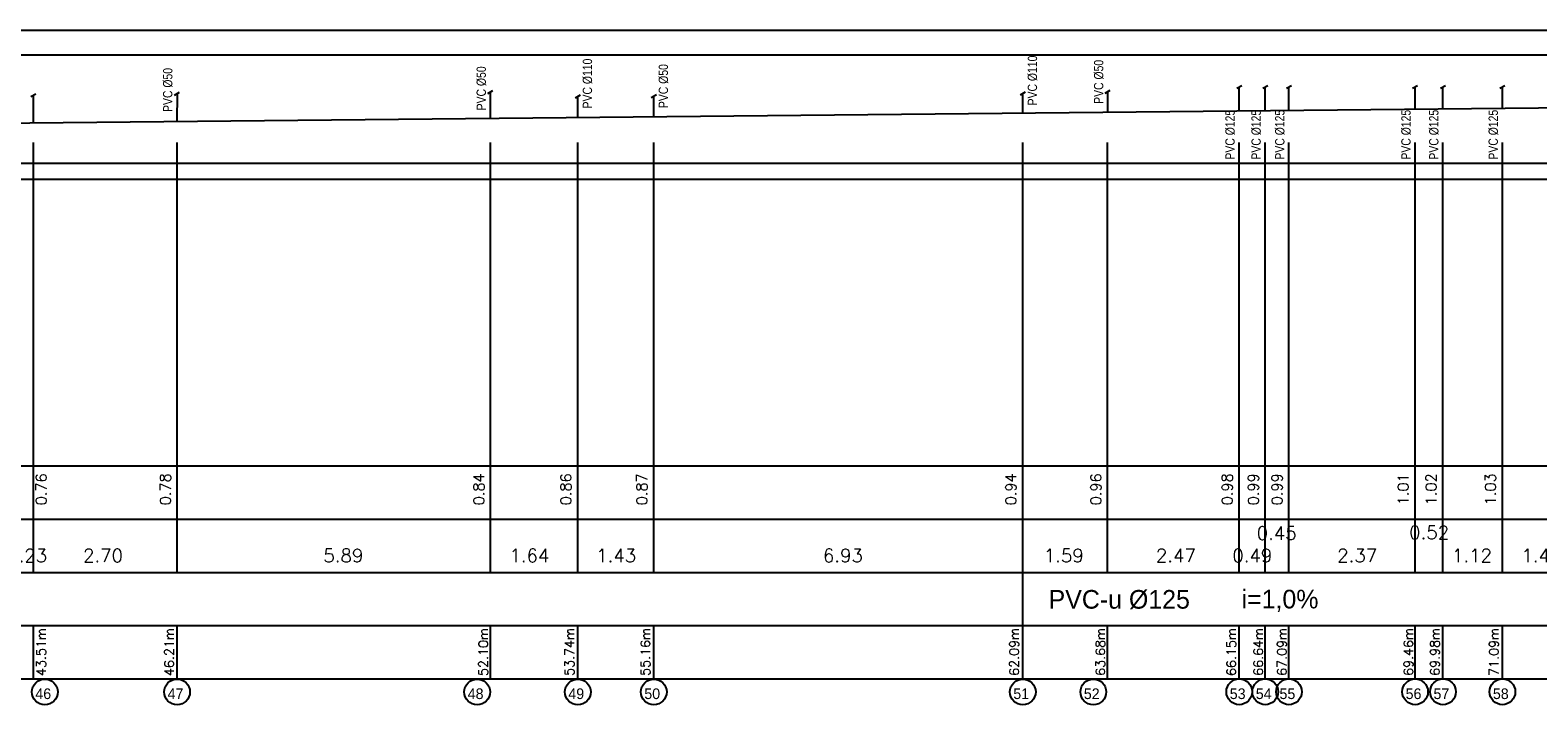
# Model space of a CAD drawing. Extents: x 480599 to 802090, y -87928 to 319597.
# Tile 39 of 50: x 664402 to 692711, y -13383 to -714. Entities that reach past the tile are written whole.
import ezdxf
from ezdxf.enums import TextEntityAlignment as Align

# ---------------------------------------------------------------- set-up
doc = ezdxf.new("R2010")
doc.units = 0
doc.header["$MEASUREMENT"] = 0
doc.layers.get('0').update_dxf_attribs({"color": 252, "linetype": 'CONTINUOUS'})
doc.layers.get('Defpoints').update_dxf_attribs({"color": 252, "linetype": 'CONTINUOUS'})
for name, color, linetype in [('#_inne_budowlane', 252, 'CONTINUOUS'), ('#_inne_legenda', 21, 'CONTINUOUS'), ('#_ks_sanit_podposadzkowa', 32, 'CONTINUOUS'), ('Liczby', 2, 'CONTINUOUS'), ('Linie_tabeli', 7, 'CONTINUOUS')]:
    doc.layers.add(name, color=color, linetype=linetype)
doc.styles.add('JTJ', font='arial.ttf', dxfattribs={"height": 100})
doc.styles.add('JTJ_linie', font='txt')
doc.styles.add('ROMANS', font='romans')
doc.styles.get("Standard").update_dxf_attribs({"font": 'arial.ttf'})
doc.dimstyles.new('2 Bartek', dxfattribs={"dimtxt": 200, "dimasz": 50, "dimexe": 10, "dimexo": 30, "dimgap": 300, "dimtad": 1, "dimlfac": 0.001, "dimrnd": 0.1, "dimzin": 0, "dimdsep": 46, "dimtxsty": 'Standard', "dimblk": 'NONE', "dimcen": 1, "dimse1": 1, "dimse2": 1, "dimsd1": 1, "dimsd2": 1, "dimclrt": 2, "dimadec": 0, "dimazin": 0, "dimtfac": 1, "dimtix": 1, "dimtmove": 2, "dimatfit": 0, "dimfxl": 1, "dimtolj": 1, "dimtzin": 0, "dimarcsym": 0})
doc.dimstyles.new('darek', dxfattribs={"dimtxt": 20, "dimasz": 50, "dimexe": 10, "dimexo": 30, "dimgap": 300, "dimtad": 1, "dimlfac": 0.001, "dimrnd": 0.1, "dimzin": 0, "dimdsep": 46, "dimtxsty": 'Standard', "dimblk": 'NONE', "dimcen": 1, "dimse1": 1, "dimse2": 1, "dimsd1": 1, "dimsd2": 1, "dimclrt": 2, "dimadec": 0, "dimazin": 0, "dimtfac": 1, "dimtix": 1, "dimtmove": 2, "dimatfit": 0, "dimfxl": 10, "dimtolj": 1, "dimtzin": 0, "dimarcsym": 0})

# ---------------------------------------------------------------- blocks, each defined once
blk = doc.blocks.new('*D1543')
at = {"layer": 'Defpoints', "color": 0, "linetype": 'Continuous'}
for p in [(664464, -12500), (620950, -12824), (664464, -12897)]:
    blk.add_point(p, dxfattribs=at)
at = {"color": 2, "linetype": 'Continuous', "insert": (664609, -12391), "char_height": 175, "attachment_point": 5, "rotation": 90, "style": 'ROMANS'}
blk.add_mtext('\\A1;43.51m', dxfattribs=at)
blk = doc.blocks.new('_None')
blk = doc.blocks.new('*D1544')
at = {"layer": 'Defpoints', "color": 0, "linetype": 'Continuous'}
for p in [(664234, -10896), (664464, -10896), (664464, -12896)]:
    blk.add_point(p, dxfattribs=at)
at = {"color": 2, "linetype": 'Continuous', "insert": (664346, -10580), "char_height": 250, "attachment_point": 5, "style": 'ROMANS'}
blk.add_mtext('\\A1;0.23', dxfattribs=at)
blk = doc.blocks.new('*D1545')
at = {"layer": 'Defpoints', "color": 0}
for p in [(664468, -2461), (664617, -2461), (664465, -3217)]:
    blk.add_point(p, dxfattribs=at)
at = {"layer": 'Liczby', "color": 2, "insert": (664611, -9336), "char_height": 200, "attachment_point": 5, "rotation": 90, "style": 'ROMANS'}
blk.add_mtext('\\A1;0.76', dxfattribs=at)
blk = doc.blocks.new('*D1546')
at = {"layer": 'Defpoints', "color": 0, "linetype": 'Continuous'}
for p in [(667162, -12500), (620950, -12824), (667162, -12897)]:
    blk.add_point(p, dxfattribs=at)
at = {"color": 2, "linetype": 'Continuous', "insert": (667012, -12391), "char_height": 175, "attachment_point": 5, "rotation": 90, "style": 'ROMANS'}
blk.add_mtext('\\A1;46.21m', dxfattribs=at)
blk = doc.blocks.new('*D1547')
at = {"layer": 'Defpoints', "color": 0, "linetype": 'Continuous'}
for p in [(664464, -10896), (667162, -10896), (667162, -12896)]:
    blk.add_point(p, dxfattribs=at)
at = {"color": 2, "linetype": 'Continuous', "insert": (665771, -10580), "char_height": 250, "attachment_point": 5, "style": 'ROMANS'}
blk.add_mtext('\\A1;2.70', dxfattribs=at)
blk = doc.blocks.new('*D1548')
at = {"layer": 'Defpoints', "color": 0}
for p in [(667166, -2434), (667315, -2434), (667162, -3217)]:
    blk.add_point(p, dxfattribs=at)
at = {"layer": 'Liczby', "color": 2, "insert": (666942, -9336), "char_height": 200, "attachment_point": 5, "rotation": 90, "style": 'ROMANS'}
blk.add_mtext('\\A1;0.78', dxfattribs=at)
blk = doc.blocks.new('*D1549')
at = {"layer": 'Defpoints', "color": 0, "linetype": 'Continuous'}
for p in [(673048, -12500), (620950, -12824), (673048, -12897)]:
    blk.add_point(p, dxfattribs=at)
at = {"color": 2, "linetype": 'Continuous', "insert": (672910, -12391), "char_height": 175, "attachment_point": 5, "rotation": 90, "style": 'ROMANS'}
blk.add_mtext('\\A1;52.10m', dxfattribs=at)
blk = doc.blocks.new('*D1550')
at = {"layer": 'Defpoints', "color": 0, "linetype": 'Continuous'}
for p in [(667162, -10896), (673048, -10896), (673048, -12896)]:
    blk.add_point(p, dxfattribs=at)
at = {"color": 2, "linetype": 'Continuous', "insert": (670283, -10580), "char_height": 250, "attachment_point": 5, "style": 'ROMANS'}
blk.add_mtext('\\A1;5.89', dxfattribs=at)
blk = doc.blocks.new('*D1551')
at = {"layer": 'Defpoints', "color": 0}
for p in [(673048, -2376), (673202, -2376), (673048, -3217)]:
    blk.add_point(p, dxfattribs=at)
at = {"layer": 'Liczby', "color": 2, "insert": (672829, -9336), "char_height": 200, "attachment_point": 5, "rotation": 90, "style": 'ROMANS'}
blk.add_mtext('\\A1;0.84', dxfattribs=at)
blk = doc.blocks.new('*D1552')
at = {"layer": 'Defpoints', "color": 0, "linetype": 'Continuous'}
for p in [(687104, -12580), (620950, -12897), (687104, -12897)]:
    blk.add_point(p, dxfattribs=at)
at = {"color": 2, "linetype": 'Continuous', "insert": (686955, -12391), "char_height": 175, "attachment_point": 5, "rotation": 90, "style": 'ROMANS'}
blk.add_mtext('\\A1;66.15m', dxfattribs=at)
blk = doc.blocks.new('*D1553')
at = {"layer": 'Defpoints', "color": 0}
for p in [(687104, -2236), (687253, -2236), (687104, -3217)]:
    blk.add_point(p, dxfattribs=at)
at = {"layer": 'Liczby', "color": 2, "insert": (686880, -9336), "char_height": 200, "attachment_point": 5, "rotation": 90, "style": 'ROMANS'}
blk.add_mtext('\\A1;0.98', dxfattribs=at)
blk = doc.blocks.new('*D1485')
at = {"layer": 'Defpoints', "color": 0, "linetype": 'Continuous'}
for p in [(620950, -12396), (674685, -12500), (674685, -12896)]:
    blk.add_point(p, dxfattribs=at)
at = {"color": 2, "linetype": 'Continuous', "insert": (674529, -12389), "char_height": 175, "attachment_point": 5, "rotation": 90, "style": 'ROMANS'}
blk.add_mtext('\\A1;53.74m', dxfattribs=at)
blk = doc.blocks.new('*D1486')
at = {"layer": 'Defpoints', "color": 0}
for p in [(674687, -2359), (674835, -2359), (674686, -3217)]:
    blk.add_point(p, dxfattribs=at)
at = {"layer": 'Liczby', "color": 2, "insert": (674462, -9336), "char_height": 200, "attachment_point": 5, "rotation": 90, "style": 'ROMANS'}
blk.add_mtext('\\A1;0.86', dxfattribs=at)
blk = doc.blocks.new('*D1487')
at = {"layer": 'Defpoints', "color": 0, "linetype": 'Continuous'}
for p in [(673048, -10896), (674686, -10896), (674686, -12830)]:
    blk.add_point(p, dxfattribs=at)
at = {"color": 2, "linetype": 'Continuous', "insert": (673776, -10580), "char_height": 250, "attachment_point": 5, "style": 'ROMANS'}
blk.add_mtext('\\A1;1.64', dxfattribs=at)
blk = doc.blocks.new('*D1488')
at = {"layer": 'Defpoints', "color": 0, "linetype": 'Continuous'}
for p in [(620950, -12396), (676112, -12500), (676112, -12896)]:
    blk.add_point(p, dxfattribs=at)
at = {"color": 2, "linetype": 'Continuous', "insert": (675955, -12389), "char_height": 175, "attachment_point": 5, "rotation": 90, "style": 'ROMANS'}
blk.add_mtext('\\A1;55.16m', dxfattribs=at)
blk = doc.blocks.new('*D1489')
at = {"layer": 'Defpoints', "color": 0}
for p in [(676113, -2345), (676261, -2345), (676112, -3217)]:
    blk.add_point(p, dxfattribs=at)
at = {"layer": 'Liczby', "color": 2, "insert": (675888, -9336), "char_height": 200, "attachment_point": 5, "rotation": 90, "style": 'ROMANS'}
blk.add_mtext('\\A1;0.87', dxfattribs=at)
blk = doc.blocks.new('*D1490')
at = {"layer": 'Defpoints', "color": 0, "linetype": 'Continuous'}
for p in [(676112, -10896), (683040, -10896), (683040, -12896)]:
    blk.add_point(p, dxfattribs=at)
at = {"color": 2, "linetype": 'Continuous', "insert": (679663, -10580), "char_height": 250, "attachment_point": 5, "style": 'ROMANS'}
blk.add_mtext('\\A1;6.93', dxfattribs=at)
blk = doc.blocks.new('*D1491')
at = {"layer": 'Defpoints', "color": 0, "linetype": 'Continuous'}
for p in [(683040, -12500), (620950, -12896), (683040, -12896)]:
    blk.add_point(p, dxfattribs=at)
at = {"color": 2, "linetype": 'Continuous', "insert": (682878, -12389), "char_height": 175, "attachment_point": 5, "rotation": 90, "style": 'ROMANS'}
blk.add_mtext('\\A1;62.09m', dxfattribs=at)
blk = doc.blocks.new('*D1492')
at = {"layer": 'Defpoints', "color": 0}
for p in [(683042, -2276), (683189, -2276), (683040, -3217)]:
    blk.add_point(p, dxfattribs=at)
at = {"layer": 'Liczby', "color": 2, "insert": (682816, -9336), "char_height": 200, "attachment_point": 5, "rotation": 90, "style": 'ROMANS'}
blk.add_mtext('\\A1;0.94', dxfattribs=at)
blk = doc.blocks.new('*D1493')
at = {"layer": 'Defpoints', "color": 0, "linetype": 'Continuous'}
for p in [(683040, -10896), (684633, -10896), (684633, -12895)]:
    blk.add_point(p, dxfattribs=at)
at = {"color": 2, "linetype": 'Continuous', "insert": (683810, -10580), "char_height": 250, "attachment_point": 5, "style": 'ROMANS'}
blk.add_mtext('\\A1;1.59', dxfattribs=at)
blk = doc.blocks.new('*D1494')
at = {"layer": 'Defpoints', "color": 0, "linetype": 'Continuous'}
for p in [(684633, -12500), (620950, -12897), (684633, -12895)]:
    blk.add_point(p, dxfattribs=at)
at = {"color": 2, "linetype": 'Continuous', "insert": (684496, -12389), "char_height": 175, "attachment_point": 5, "rotation": 90, "style": 'ROMANS'}
blk.add_mtext('\\A1;63.68m', dxfattribs=at)
blk = doc.blocks.new('*D1495')
at = {"layer": 'Defpoints', "color": 0}
for p in [(684634, -2260), (684671, -2260), (684633, -3217)]:
    blk.add_point(p, dxfattribs=at)
at = {"layer": 'Liczby', "color": 2, "insert": (684412, -9336), "char_height": 200, "attachment_point": 5, "rotation": 90, "style": 'ROMANS'}
blk.add_mtext('\\A1;0.96', dxfattribs=at)
blk = doc.blocks.new('*D1496')
at = {"layer": 'Defpoints', "color": 0, "linetype": 'Continuous'}
for p in [(684633, -10896), (687104, -10896), (687104, -12896)]:
    blk.add_point(p, dxfattribs=at)
at = {"color": 2, "linetype": 'Continuous', "insert": (685914, -10580), "char_height": 250, "attachment_point": 5, "style": 'ROMANS'}
blk.add_mtext('\\A1;2.47', dxfattribs=at)
blk = doc.blocks.new('*D1482')
at = {"layer": 'Defpoints', "color": 0, "linetype": 'Continuous'}
for p in [(674685, -10896), (676112, -10896), (676112, -12830)]:
    blk.add_point(p, dxfattribs=at)
at = {"color": 2, "linetype": 'Continuous', "insert": (675405, -10580), "char_height": 250, "attachment_point": 5, "style": 'ROMANS'}
blk.add_mtext('\\A1;1.43', dxfattribs=at)
blk = doc.blocks.new('*D1554')
at = {"layer": 'Defpoints', "color": 0, "linetype": 'Continuous'}
for p in [(687593, -12580), (620950, -12896), (687593, -12896)]:
    blk.add_point(p, dxfattribs=at)
at = {"color": 2, "linetype": 'Continuous', "insert": (687462, -12389), "char_height": 175, "attachment_point": 5, "rotation": 90, "style": 'ROMANS'}
blk.add_mtext('\\A1;66.64m', dxfattribs=at)
blk = doc.blocks.new('*D1555')
at = {"layer": 'Defpoints', "color": 0}
for p in [(687593, -2231), (687742, -2231), (687593, -3217)]:
    blk.add_point(p, dxfattribs=at)
at = {"layer": 'Liczby', "color": 2, "insert": (687369, -9336), "char_height": 200, "attachment_point": 5, "rotation": 90, "style": 'ROMANS'}
blk.add_mtext('\\A1;0.99', dxfattribs=at)
blk = doc.blocks.new('*D1556')
at = {"layer": 'Defpoints', "color": 0, "linetype": 'Continuous'}
for p in [(687104, -10896), (687593, -10896), (687593, -12896)]:
    blk.add_point(p, dxfattribs=at)
at = {"color": 2, "linetype": 'Continuous', "insert": (687349, -10580), "char_height": 250, "attachment_point": 5, "style": 'ROMANS'}
blk.add_mtext('\\A1;0.49', dxfattribs=at)
blk = doc.blocks.new('*D1557')
at = {"layer": 'Defpoints', "color": 0, "linetype": 'Continuous'}
for p in [(688038, -12580), (620950, -12896), (688038, -12896)]:
    blk.add_point(p, dxfattribs=at)
at = {"color": 2, "linetype": 'Continuous', "insert": (687906, -12389), "char_height": 175, "attachment_point": 5, "rotation": 90, "style": 'ROMANS'}
blk.add_mtext('\\A1;67.09m', dxfattribs=at)
blk = doc.blocks.new('*D1558')
at = {"layer": 'Defpoints', "color": 0}
for p in [(688038, -2227), (688187, -2227), (688038, -3217)]:
    blk.add_point(p, dxfattribs=at)
at = {"layer": 'Liczby', "color": 2, "insert": (687814, -9336), "char_height": 200, "attachment_point": 5, "rotation": 90, "style": 'ROMANS'}
blk.add_mtext('\\A1;0.99', dxfattribs=at)
blk = doc.blocks.new('*D1559')
at = {"layer": 'Defpoints', "color": 0, "linetype": 'Continuous'}
for p in [(687593, -10896), (688038, -10896), (688038, -12896)]:
    blk.add_point(p, dxfattribs=at)
at = {"color": 2, "linetype": 'Continuous', "insert": (687806, -10159), "char_height": 250, "attachment_point": 5, "style": 'ROMANS'}
blk.add_mtext('\\A1;0.45', dxfattribs=at)
blk = doc.blocks.new('*D1560')
at = {"layer": 'Defpoints', "color": 0, "linetype": 'Continuous'}
for p in [(690406, -12580), (620950, -12896), (690406, -12896)]:
    blk.add_point(p, dxfattribs=at)
at = {"color": 2, "linetype": 'Continuous', "insert": (690279, -12389), "char_height": 175, "attachment_point": 5, "rotation": 90, "style": 'ROMANS'}
blk.add_mtext('\\A1;69.46m', dxfattribs=at)
blk = doc.blocks.new('*D1561')
at = {"layer": 'Defpoints', "color": 0}
for p in [(690406, -2203), (690555, -2203), (690406, -3217)]:
    blk.add_point(p, dxfattribs=at)
at = {"layer": 'Liczby', "color": 2, "insert": (690182, -9336), "char_height": 200, "attachment_point": 5, "rotation": 90, "style": 'ROMANS'}
blk.add_mtext('\\A1;1.01', dxfattribs=at)
blk = doc.blocks.new('*D1562')
at = {"layer": 'Defpoints', "color": 0, "linetype": 'Continuous'}
for p in [(688038, -10896), (690406, -10896), (690406, -12896)]:
    blk.add_point(p, dxfattribs=at)
at = {"color": 2, "linetype": 'Continuous', "insert": (689319, -10580), "char_height": 250, "attachment_point": 5, "style": 'ROMANS'}
blk.add_mtext('\\A1;2.37', dxfattribs=at)
blk = doc.blocks.new('*D1563')
at = {"layer": 'Defpoints', "color": 0, "linetype": 'Continuous'}
for p in [(690929, -12580), (620950, -12896), (690929, -12896)]:
    blk.add_point(p, dxfattribs=at)
at = {"color": 2, "linetype": 'Continuous', "insert": (690779, -12389), "char_height": 175, "attachment_point": 5, "rotation": 90, "style": 'ROMANS'}
blk.add_mtext('\\A1;69.98m', dxfattribs=at)
blk = doc.blocks.new('*D1564')
at = {"layer": 'Defpoints', "color": 0}
for p in [(690930, -2198), (691079, -2198), (690930, -3217)]:
    blk.add_point(p, dxfattribs=at)
at = {"layer": 'Liczby', "color": 2, "insert": (690706, -9336), "char_height": 200, "attachment_point": 5, "rotation": 90, "style": 'ROMANS'}
blk.add_mtext('\\A1;1.02', dxfattribs=at)
blk = doc.blocks.new('*D1565')
at = {"layer": 'Defpoints', "color": 0, "linetype": 'Continuous'}
for p in [(690406, -10896), (690930, -10896), (690930, -12896)]:
    blk.add_point(p, dxfattribs=at)
at = {"color": 2, "linetype": 'Continuous', "insert": (690670, -10146), "char_height": 250, "attachment_point": 5, "style": 'ROMANS'}
blk.add_mtext('\\A1;0.52', dxfattribs=at)
blk = doc.blocks.new('*D1566')
at = {"layer": 'Defpoints', "color": 0, "linetype": 'Continuous'}
for p in [(692045, -12580), (620950, -12896), (692045, -12896)]:
    blk.add_point(p, dxfattribs=at)
at = {"color": 2, "linetype": 'Continuous', "insert": (691886, -12389), "char_height": 175, "attachment_point": 5, "rotation": 90, "style": 'ROMANS'}
blk.add_mtext('\\A1;71.09m', dxfattribs=at)
blk = doc.blocks.new('*D1567')
at = {"layer": 'Defpoints', "color": 0}
for p in [(692045, -2187), (692194, -2187), (692045, -3217)]:
    blk.add_point(p, dxfattribs=at)
at = {"layer": 'Liczby', "color": 2, "insert": (691821, -9336), "char_height": 200, "attachment_point": 5, "rotation": 90, "style": 'ROMANS'}
blk.add_mtext('\\A1;1.03', dxfattribs=at)
blk = doc.blocks.new('*D1568')
at = {"layer": 'Defpoints', "color": 0, "linetype": 'Continuous'}
for p in [(690929, -10896), (692045, -10896), (692045, -12896)]:
    blk.add_point(p, dxfattribs=at)
at = {"color": 2, "linetype": 'Continuous', "insert": (691474, -10580), "char_height": 250, "attachment_point": 5, "style": 'ROMANS'}
blk.add_mtext('\\A1;1.12', dxfattribs=at)
blk = doc.blocks.new('*D1569')
at = {"layer": 'Defpoints', "color": 0, "linetype": 'Continuous'}
for p in [(693489, -12580), (620950, -12896), (693489, -12896)]:
    blk.add_point(p, dxfattribs=at)
at = {"color": 2, "linetype": 'Continuous', "insert": (693351, -12389), "char_height": 175, "attachment_point": 5, "rotation": 90, "style": 'ROMANS'}
blk.add_mtext('\\A1;72.54m', dxfattribs=at)
blk = doc.blocks.new('*D1571')
at = {"layer": 'Defpoints', "color": 0, "linetype": 'Continuous'}
for p in [(692045, -10896), (693489, -10896), (693489, -12896)]:
    blk.add_point(p, dxfattribs=at)
at = {"color": 2, "linetype": 'Continuous', "insert": (692778, -10580), "char_height": 250, "attachment_point": 5, "style": 'ROMANS'}
blk.add_mtext('\\A1;1.44', dxfattribs=at)
blk = doc.blocks.new('*D1572')
at = {"layer": 'Defpoints', "color": 0, "linetype": 'Continuous'}
for p in [(695366, -12580), (620950, -12896), (695366, -12896)]:
    blk.add_point(p, dxfattribs=at)
at = {"color": 2, "linetype": 'Continuous', "insert": (695223, -12389), "char_height": 175, "attachment_point": 5, "rotation": 90, "style": 'ROMANS'}
blk.add_mtext('\\A1;74.42m', dxfattribs=at)
blk = doc.blocks.new('*D1575')
at = {"layer": 'Defpoints', "color": 0, "linetype": 'Continuous'}
for p in [(696566, -12580), (620950, -12896), (696566, -12896)]:
    blk.add_point(p, dxfattribs=at)
at = {"color": 2, "linetype": 'Continuous', "insert": (696416, -12389), "char_height": 175, "attachment_point": 5, "rotation": 90, "style": 'ROMANS'}
blk.add_mtext('\\A1;75.62m', dxfattribs=at)
blk = doc.blocks.new('*D1578')
at = {"layer": 'Defpoints', "color": 0, "linetype": 'Continuous'}
for p in [(699332, -12580), (620950, -12896), (699332, -12896)]:
    blk.add_point(p, dxfattribs=at)
at = {"color": 2, "linetype": 'Continuous', "insert": (699174, -12389), "char_height": 175, "attachment_point": 5, "rotation": 90, "style": 'ROMANS'}
blk.add_mtext('\\A1;78.38m', dxfattribs=at)
blk = doc.blocks.new('*D1581')
at = {"layer": 'Defpoints', "color": 0, "linetype": 'Continuous'}
for p in [(699661, -12580), (620950, -12896), (699661, -12896)]:
    blk.add_point(p, dxfattribs=at)
at = {"color": 2, "linetype": 'Continuous', "insert": (699544, -12389), "char_height": 175, "attachment_point": 5, "rotation": 90, "style": 'ROMANS'}
blk.add_mtext('\\A1;78.71m', dxfattribs=at)
blk = doc.blocks.new('*D1584')
at = {"layer": 'Defpoints', "color": 0, "linetype": 'Continuous'}
for p in [(700870, -12580), (620950, -12896), (700870, -12896)]:
    blk.add_point(p, dxfattribs=at)
at = {"color": 2, "linetype": 'Continuous', "insert": (700747, -12389), "char_height": 175, "attachment_point": 5, "rotation": 90, "style": 'ROMANS'}
blk.add_mtext('\\A1;79.92m', dxfattribs=at)
blk = doc.blocks.new('*D1587')
at = {"layer": 'Defpoints', "color": 0, "linetype": 'Continuous'}
for p in [(702738, -12580), (620950, -12896), (702738, -12896)]:
    blk.add_point(p, dxfattribs=at)
at = {"color": 2, "linetype": 'Continuous', "insert": (702559, -12389), "char_height": 175, "attachment_point": 5, "rotation": 90, "style": 'ROMANS'}
blk.add_mtext('\\A1;81.79m', dxfattribs=at)
blk = doc.blocks.new('*D1590')
at = {"layer": 'Defpoints', "color": 0, "linetype": 'Continuous'}
for p in [(708931, -12580), (620950, -12895), (708931, -12895)]:
    blk.add_point(p, dxfattribs=at)
at = {"color": 2, "linetype": 'Continuous', "insert": (708795, -12389), "char_height": 175, "attachment_point": 5, "rotation": 90, "style": 'ROMANS'}
blk.add_mtext('\\A1;87.98m', dxfattribs=at)
blk = doc.blocks.new('*D1594')
at = {"layer": 'Defpoints', "color": 0, "linetype": 'Continuous'}
for p in [(715342, -12580), (620950, -12897), (715342, -12897)]:
    blk.add_point(p, dxfattribs=at)
at = {"color": 2, "linetype": 'Continuous', "insert": (715196, -12391), "char_height": 175, "attachment_point": 5, "rotation": 90, "style": 'ROMANS'}
blk.add_mtext('\\A1;94.39m', dxfattribs=at)

msp = doc.modelspace()

# ---------------------------------------------------------------- linework, layer by layer
at = {"layer": '#_inne_budowlane', "flags": 128}
for points in [[(719178.094, -3517.393), (540863.303, -3517.393), (540863.303, -713.934), (719178.094, -713.934)], [(719178.094, -1184.515), (541513.303, -1184.515)], [(719178.094, -3217.022), (541513.303, -3217.022)]]:
    msp.add_lwpolyline(points, dxfattribs=at)
at = {"layer": '#_inne_legenda', "flags": 128}
for points in [[(664417.397, -1962.679), (664511.68, -1908.245)], [(667114.454, -1932.699), (667208.738, -1878.265)], [(672996.875, -1902.851), (673091.158, -1848.417)], [(674639.426, -1983.178), (674733.709, -1928.744)], [(676065.475, -1977.39), (676159.759, -1922.955)], [(682994.264, -1926.154), (683088.547, -1871.72)], [(684586.853, -1897.125), (684680.962, -1842.791)], [(687056.652, -1805.809), (687150.935, -1751.374)], [(687545.798, -1805.809), (687640.081, -1751.374)], [(687990.656, -1805.809), (688084.939, -1751.374)], [(690358.978, -1805.809), (690453.262, -1751.374)], [(690882.417, -1805.809), (690976.7, -1751.374)], [(691997.766, -1805.809), (692092.05, -1751.374)]]:
    msp.add_lwpolyline(points, dxfattribs=at)
at = {"layer": '#_ks_sanit_podposadzkowa'}
msp.add_line((715342.526, -1954.979), (620949.983, -2893.75), dxfattribs=at)
at = {"layer": '#_ks_sanit_podposadzkowa', "flags": 128}
for points in [[(664467.792, -2460.948), (664468.338, -1935.382)], [(667165.51, -2434.118), (667165.975, -1905.402)], [(673048.39, -2375.61), (673048.396, -1875.554)], [(674686.706, -2359.317), (674686.706, -1955.881)], [(676112.756, -2345.134), (676112.756, -1950.092)], [(683041.544, -2276.225), (683041.544, -1898.857)], [(684633.959, -2260.387), (684633.959, -1869.928)], [(687103.932, -2235.823), (687103.932, -1778.511)], [(687593.078, -2230.958), (687593.078, -1778.511)], [(688037.936, -2226.534), (688037.936, -1778.511)], [(690406.259, -2202.98), (690406.259, -1778.511)], [(690929.697, -2197.774), (690929.697, -1778.511)], [(692045.046, -2186.681), (692045.046, -1778.511)]]:
    msp.add_lwpolyline(points, dxfattribs=at)
for p, q in [((664464.409, -10895.604), (664464.654, -2825.159)), ((667161.597, -10895.607), (667161.872, -2825.159)), ((673047.977, -10895.607), (673048.253, -2825.159)), ((674685.388, -10895.607), (674685.663, -2825.159)), ((676111.794, -10895.607), (676112.07, -2825.159)), ((683040.091, -10895.607), (683040.366, -2825.159)), ((684632.641, -10895.607), (684632.916, -2825.159)), ((687103.669, -10895.664), (687103.919, -2825.156)), ((687592.815, -10895.604), (687593.064, -2825.156)), ((688037.673, -10895.604), (688037.922, -2825.156)), ((690405.995, -10895.604), (690406.245, -2825.156)), ((690929.434, -10895.604), (690929.684, -2825.156)), ((692044.783, -10895.604), (692045.033, -2825.156)), ((683040.022, -12895.659), (683040.022, -10895.607)), ((664464.31, -12895.659), (664464.344, -11895.607)), ((667161.528, -12895.659), (667161.562, -11895.607)), ((673047.908, -12895.659), (673047.943, -11895.607)), ((674685.319, -12895.659), (674685.353, -11895.607)), ((676111.726, -12895.659), (676111.76, -11895.607)), ((684632.572, -12895.659), (684632.606, -11895.607)), ((687103.569, -12895.656), (687103.604, -11895.604)), ((687592.715, -12895.656), (687592.749, -11895.604)), ((688037.573, -12895.656), (688037.607, -11895.604)), ((690405.895, -12895.656), (690405.93, -11895.604)), ((690929.334, -12895.656), (690929.368, -11895.604)), ((692044.683, -12895.656), (692044.718, -11895.604))]:
    msp.add_line(p, q)
for centre in [(664678.238, -13140.563), (667161.528, -13140.667), (672795.704, -13140.769), (674685.319, -13140.872), (676111.726, -13140.872), (683040.022, -13140.872), (684364.377, -13140.872), (687103.815, -13137.51), (687592.961, -13137.51), (688037.819, -13137.51), (690406.141, -13137.51), (690929.58, -13137.51), (692044.929, -13137.51)]:
    msp.add_circle(centre, 241.906)
at = {"layer": 'Linie_tabeli'}
for p, q in [((530896.645, -8895.604), (723179.34, -8895.604)), ((530896.645, -9895.604), (723179.34, -9895.604)), ((530896.645, -10895.604), (723179.34, -10895.604)), ((530896.645, -11895.604), (723179.34, -11895.604)), ((530896.645, -12895.604), (723179.34, -12895.604))]:
    msp.add_line(p, q, dxfattribs=at)

# ---------------------------------------------------------------- texts
at = {"layer": '#_inne_legenda', "char_height": 175, "width": 2133.88011, "attachment_point": 1, "rotation": 90, "line_spacing_factor": 0.8, "style": 'JTJ'}
for s, insert in [('{\\W0.8;PVC %%C110}', (674777.715, -2183.61)), ('{\\W0.8;PVC %%C110}', (683132.553, -2126.586)), ('{\\W0.8;PVC %%C50}', (684376.718, -2097.657)), ('{\\W0.8;PVC %%C50}', (666898.086, -2249.981)), ('{\\W0.8;PVC %%C50}', (672784.168, -2220.133)), ('{\\W0.8;PVC %%C50}', (676203.765, -2177.821)), ('{\\W0.8;PVC %%C125}', (686843.945, -3144.536)), ('{\\W0.8;PVC %%C125}', (687333.09, -3144.536)), ('{\\W0.8;PVC %%C125}', (687777.948, -3144.536)), ('{\\W0.8;PVC %%C125}', (690146.271, -3144.536)), ('{\\W0.8;PVC %%C125}', (690669.709, -3144.536)), ('{\\W0.8;PVC %%C125}', (691785.059, -3144.536))]:
    msp.add_mtext(s, dxfattribs=dict(at, insert=insert))
at = {"layer": 'Liczby', "style": 'JTJ_linie'}
for s, p in [('PVC-u %%C125', (683524.376, -11576.414)), ('i=1,0%%%', (687147.287, -11572.073))]:
    msp.add_text(s, height=350, dxfattribs=at).set_placement(p)
for s, p in [('46', (664648.576, -13274.069)), ('47', (667131.866, -13274.069)), ('48', (672766.042, -13274.069)), ('49', (674655.657, -13274.069)), ('50', (676082.063, -13274.069)), ('51', (683010.36, -13274.069)), ('52', (684334.714, -13274.069)), ('53', (687074.153, -13274.066)), ('54', (687563.298, -13274.066)), ('55', (688008.156, -13274.066)), ('56', (690376.479, -13274.066)), ('57', (690899.917, -13274.066)), ('58', (692015.267, -13274.066))]:
    msp.add_text(s, height=200, dxfattribs=at).set_placement(p, align=Align.CENTER)

# ---------------------------------------------------------------- dimensions: what is measured, and where the dimension line sits
at = {"linetype": 'Continuous'}
for base, p1, p2, picture, middle in [((688037.82, -10895.604), (687592.815, -10895.604), (688037.82, -12895.604), '*D1559', (687805.54, -10158.761)), ((690929.582, -10895.604), (690406.174, -10895.604), (690929.582, -12895.604), '*D1565', (690670.39, -10146.497)), ((664464.31, -10895.607), (664234.106, -10895.607), (664464.31, -12895.71), '*D1544', (664345.59, -10579.901)), ((667161.528, -10895.607), (664464.379, -10895.607), (667161.528, -12895.71), '*D1547', (665770.569, -10579.901)), ((673047.908, -10895.607), (667161.528, -10895.607), (673047.908, -12895.71), '*D1550', (670283.101, -10579.901)), ((674685.552, -10895.607), (673047.908, -10895.607), (674685.552, -12830.355), '*D1487', (673775.635, -10579.901)), ((676111.958, -10895.604), (674685.388, -10895.604), (676111.958, -12830.375), '*D1482', (675405.073, -10579.898)), ((683040.295, -10895.604), (676111.988, -10895.604), (683040.295, -12895.604), '*D1490', (679663.458, -10579.898)), ((684632.572, -10895.607), (683040.022, -10895.607), (684632.572, -12895.101), '*D1493', (683810.254, -10579.901)), ((687103.817, -10895.607), (684632.826, -10895.607), (687103.817, -12895.604), '*D1496', (685913.722, -10579.901)), ((687592.962, -10895.664), (687103.669, -10895.664), (687592.962, -12895.604), '*D1556', (687348.512, -10579.958)), ((690406.143, -10895.604), (688037.673, -10895.604), (690406.143, -12895.604), '*D1562', (689318.569, -10579.898)), ((692044.931, -10895.604), (690929.434, -10895.604), (692044.931, -12895.604), '*D1568', (691473.961, -10579.898)), ((693489.269, -10895.604), (692044.783, -10895.604), (693489.269, -12895.604), '*D1571', (692778.25, -10579.898))]:
    dim = msp.add_linear_dim(base=base, p1=p1, p2=p2, dimstyle='2 Bartek', override={"dimtxt": 250, "dimrnd": 0.01, "dimpost": '', "dimtxsty": 'ROMANS'}, dxfattribs=at)
    dim.commit()
    dim.dimension.update_dxf_attribs({"geometry": picture, "text_midpoint": middle, "dimtype": 160})
for base, p1, p2, picture, middle in [((708931.47, -12894.81), (620949.649, -12894.81), (708931.47, -12580.108), '*D1590', (708795.368, -12388.587)), ((684632.572, -12895.166), (620949.649, -12897.069), (684632.572, -12500.312), '*D1494', (684496.214, -12388.943)), ((687592.726, -12895.549), (620949.649, -12895.549), (687592.726, -12580.108), '*D1554', (687461.935, -12389.327)), ((688037.584, -12895.549), (620949.649, -12895.549), (688037.584, -12580.108), '*D1557', (687906.362, -12389.327)), ((690405.906, -12895.549), (620949.649, -12895.549), (690405.906, -12580.108), '*D1560', (690278.707, -12389.327)), ((687103.58, -12897.069), (620949.649, -12897.069), (687103.58, -12580.108), '*D1552', (686954.533, -12390.847)), ((664464.31, -12897.072), (620949.651, -12824.464), (664464.31, -12500.312), '*D1543', (664608.727, -12390.849)), ((667161.528, -12897.072), (620949.651, -12824.464), (667161.528, -12500.312), '*D1546', (667012.3, -12390.849)), ((673047.908, -12897.072), (620949.651, -12824.464), (673047.908, -12500.312), '*D1549', (672910.387, -12390.849)), ((690929.345, -12895.549), (620949.983, -12895.549), (690929.345, -12580.108), '*D1563', (690778.95, -12389.327)), ((692044.694, -12895.549), (620949.983, -12895.549), (692044.694, -12580.108), '*D1566', (691886.294, -12389.327)), ((693489.032, -12895.549), (620949.983, -12895.549), (693489.032, -12580.108), '*D1569', (693350.848, -12389.327)), ((695365.552, -12895.549), (620949.983, -12895.549), (695365.552, -12580.108), '*D1572', (695222.617, -12389.327)), ((696565.542, -12895.549), (620949.983, -12895.549), (696565.542, -12580.108), '*D1575', (696415.691, -12389.327)), ((699332.417, -12895.549), (620949.983, -12895.549), (699332.417, -12580.108), '*D1578', (699174.376, -12389.327)), ((699661.234, -12895.549), (620949.983, -12895.549), (699661.234, -12580.108), '*D1581', (699544.034, -12389.327)), ((700869.771, -12895.549), (620949.983, -12895.549), (700869.771, -12580.108), '*D1584', (700747.241, -12389.327)), ((702737.744, -12895.549), (620949.983, -12895.549), (702737.744, -12580.108), '*D1587', (702559.299, -12389.327)), ((674685.319, -12895.552), (620949.983, -12395.63), (674685.319, -12500.312), '*D1485', (674528.629, -12389.329)), ((676111.726, -12895.552), (620949.983, -12395.63), (676111.726, -12500.312), '*D1488', (675955.035, -12389.329)), ((683040.022, -12895.563), (620949.983, -12895.604), (683040.022, -12500.312), '*D1491', (682877.89, -12389.341)), ((715342.258, -12897.069), (620949.983, -12897.069), (715342.258, -12580.108), '*D1594', (715195.893, -12390.847))]:
    dim = msp.add_linear_dim(base=base, p1=p1, p2=p2, dimstyle='2 Bartek', override={"dimtxt": 175, "dimrnd": 0.01, "dimpost": 'm', "dimtxsty": 'ROMANS'}, dxfattribs=at)
    dim.commit()
    dim.dimension.update_dxf_attribs({"geometry": picture, "text_midpoint": middle, "dimtype": 160, "text_rotation": 90})
at = {"layer": 'Liczby'}
for base, p1, p2, picture, middle in [((684671.075, -2260.387), (684632.902, -3217.022), (684633.959, -2260.387), '*D1495', (684411.592, -9335.64)), ((687252.962, -2235.823), (687103.925, -3217.022), (687103.932, -2235.823), '*D1553', (686880.011, -9335.637)), ((687742.107, -2230.958), (687593.07, -3217.022), (687593.078, -2230.958), '*D1555', (687369.156, -9335.637)), ((688186.966, -2226.534), (688037.909, -3217.022), (688037.936, -2226.534), '*D1558', (687814.014, -9335.637)), ((690555.288, -2202.98), (690406.233, -3217.022), (690406.259, -2202.98), '*D1561', (690182.337, -9335.637)), ((691078.727, -2197.774), (690929.671, -3217.022), (690929.697, -2197.774), '*D1564', (690705.775, -9335.637)), ((692194.076, -2186.681), (692045.038, -3217.022), (692045.046, -2186.681), '*D1567', (691821.125, -9335.637)), ((664617.364, -2460.948), (664464.643, -3217.022), (664467.792, -2460.948), '*D1545', (664610.99, -9335.64)), ((667315.161, -2434.118), (667161.859, -3217.022), (667165.57, -2434.118), '*D1548', (666942.21, -9335.64)), ((673201.542, -2375.61), (673048.238, -3217.022), (673048.39, -2375.61), '*D1551', (672828.59, -9335.64)), ((674834.712, -2359.317), (674685.649, -3217.022), (674686.706, -2359.317), '*D1486', (674461.76, -9335.64)), ((676261.118, -2345.134), (676112.055, -3217.022), (676112.756, -2345.134), '*D1489', (675888.167, -9335.64)), ((683189.415, -2276.225), (683040.353, -3217.022), (683041.544, -2276.225), '*D1492', (682816.463, -9335.64))]:
    dim = msp.add_linear_dim(base=base, p1=p1, p2=p2, angle=90, dimstyle='darek', override={"dimtxt": 200, "dimrnd": 0.01, "dimtxsty": 'ROMANS'}, dxfattribs=at)
    dim.commit()
    dim.dimension.update_dxf_attribs({"geometry": picture, "text_midpoint": middle, "dimtype": 160})

doc.saveas('drawing.dxf')
